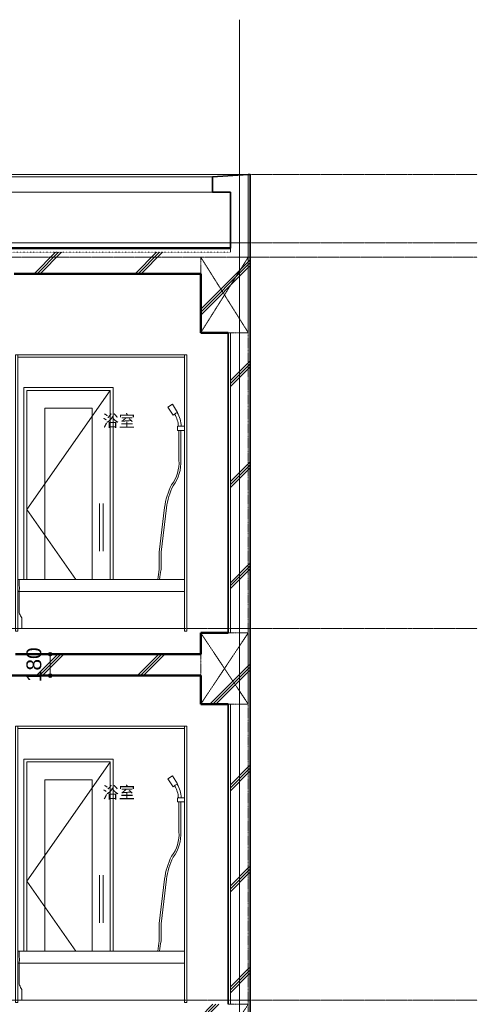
# Model space of a CAD drawing. Header units: millimetres. Extents: x -6159 to 97970, y -8550 to 14941.
# Tile 27 of 37: x 47268 to 51111, y 6240 to 14509. Entities that reach past the tile are written whole.
import ezdxf

# ---------------------------------------------------------------- set-up
doc = ezdxf.new("R2010")
doc.units = ezdxf.units.MM
for name, pattern in [('1TS06', [31.5, 30, -0.75, 0, -0.75]), ('HA02', [2.25, 1.5, -0.75]), ('TN02', [0.5292, 0, -0.5292]), ('中心線', [13, 10, -1, 1, -1])]:
    doc.linetypes.add(name, pattern=pattern)
for name, color, linetype, lineweight in [('A-ANNO-DIMS', 211, 'Continuous', 9), ('A-ANNO-DIMS-50', 211, 'Continuous', 9), ('A-AREA-IDEN', 2, 'Continuous', 9), ('A-DETL-HDLN', 90, 'HA02', 18), ('A-DOOR', 31, 'Continuous', 18), ('A-DOOR-FRAM', 31, 'Continuous', 25), ('A-FLOR', 192, 'Continuous', 18), ('A-FLOR-LEVL', 51, 'Continuous', 9), ('A-FLOR-MCUT', 51, 'TN02', 18), ('A-FLOR-PATT', 8, 'Continuous', 18), ('A-WALL', 113, 'Continuous', 18), ('A-WALL-PATT', 111, 'Continuous', 35), ('P-SANR-FIXT', 6, 'Continuous', 18), ('S-BEAM', 12, 'Continuous', 18), ('S-GRID', 1, 'Continuous', 9)]:
    doc.layers.add(name, color=color, linetype=linetype, lineweight=lineweight)
doc.styles.add('Arial', font='arial.ttf', dxfattribs={"height": 125})
doc.styles.add('MS UI Gothic', font='MS UI Gothic.ttf', dxfattribs={"height": 100})
doc.dimstyles.new('点線_-_2_5_mm', dxfattribs={"dimscale": 304.8, "dimtxt": 127.532425, "dimasz": 0.328084, "dimexe": 0.246063, "dimexo": 0.246063, "dimgap": 0.123031, "dimtad": 1, "dimdec": 1, "dimrnd": 0.1, "dimdsep": 46, "dimtxsty": 'Arial', "dimblk1": 'DOTSMALL', "dimblk2": 'DOTSMALL', "dimsah": 1, "dimcen": 0.09, "dimazin": 0, "dimtfac": 1, "dimtdec": 4, "dimtix": 1, "dimtmove": 0, "dimatfit": 3, "dimfxl": 1, "dimtvp": 1, "dimtolj": 1, "dimtzin": 0, "dimarcsym": 2})
pattern_1 = [(45, (42641.66, 5905), (-424.264, 424.264), []), (45, (42666.66, 5905), (-424.264, 424.264), []), (45, (42616.66, 5905), (-424.264, 424.264), [])]

# ---------------------------------------------------------------- blocks, each defined once
blk = doc.blocks.new('標準壁 _ パラペット-150mm_15mm - ___-484652-断面図 A')
at = {"layer": 'A-WALL'}
for p, q in [((8168.2, 13210), (-3781.8, 13210)), ((7868.2, 13190), (-3481.8, 13190)), ((-3481.8, 13060), (7868.2, 13060))]:
    blk.add_line(p, q, dxfattribs=at)
blk = doc.blocks.new('標準壁 _ パラペット-150mm_15mm - ___-484653-断面図 A')
at = {"layer": 'A-WALL-PATT', "lineweight": 18}
h = blk.add_hatch(dxfattribs=at)
h.set_pattern_fill('FP_6', color=256, style=0, pattern_type=2)
h.set_pattern_definition([(45, (1621.74, 5905), (-424.264, 424.264), []), (45, (1646.74, 5905), (-424.264, 424.264), []), (45, (1596.74, 5905), (-424.264, 424.264), [])])
h.paths.add_polyline_path([(7868.2, 13060), (8018.2, 13060), (8168.2, 13210), (7868.2, 13190)])
at = {"layer": 'A-WALL', "lineweight": 35}
for p, q in [((7868.2, 13190), (8168.2, 13210)), ((7868.2, 13060), (7868.2, 13190)), ((7868.2, 13060), (8018.2, 13060))]:
    blk.add_line(p, q, dxfattribs=at)
blk = doc.blocks.new('UB1 - 1418-682311-断面図 A')
at = {"layer": 'P-SANR-FIXT'}
for p, q in [((6213.2, 5455), (6233.2, 5455)), ((6213.2, 5455), (6213.2, 3135)), ((6233.2, 3567), (6233.2, 5455)), ((6233.2, 5455), (7633.2, 5455)), ((6233.2, 5455), (6233.2, 5435)), ((7633.2, 5435), (6233.2, 5435)), ((7633.2, 5455), (7653.2, 5455)), ((7633.2, 5455), (7633.2, 4854.1)), ((7633.2, 5455), (7633.2, 5435)), ((7653.2, 5455), (7653.2, 3135)), ((7531.3, 5038.7), (7493.5, 5014.8)), ((7493.5, 5014.8), (7536.2, 4947.2)), ((7574, 4971.1), (7531.3, 5038.7)), ((7570.4, 4968.8), (7574, 4971.1)), ((7536.2, 4947.2), (7549.2, 4955.4)), ((7574.4, 4854.1), (7574.4, 4819.1)), ((7633.2, 4854.1), (7574.4, 4854.1)), ((7574.4, 4819.1), (7633.2, 4819.1)), ((7585.6, 4819.1), (7585.6, 4569.1)), ((7600.6, 4569.6), (7600.6, 4819.1)), ((7633.2, 4819.1), (7633.2, 4854.1)), ((7633.2, 4819.1), (7633.2, 3567)), ((7465.5, 4171.4), (7420.9, 3797.4)), ((7435.9, 3796.5), (7480.4, 4169.7)), ((7420.9, 3797.4), (7420.9, 3652.4)), ((7435.9, 3650.7), (7435.9, 3796.5)), ((6233.2, 3567), (7633.2, 3567)), ((6233.2, 3155), (6233.2, 3567)), ((6243.2, 3529.4), (6243.2, 3567)), ((7633.2, 3567), (7633.2, 3155)), ((6243.2, 3466.1), (6245.8, 3499.1)), ((6233.2, 3466.1), (7633.2, 3466.1)), ((6243.2, 3304.3), (6243.2, 3466.1)), ((6267.4, 3155), (6267.4, 3230.7)), ((7633.2, 3155), (6233.2, 3155)), ((6233.2, 3135), (6233.2, 3155)), ((7633.2, 3155), (7633.2, 3135)), ((6233.2, 3135), (6213.2, 3135)), ((7653.2, 3135), (7633.2, 3135))]:
    blk.add_line(p, q, dxfattribs=at)
for centre, radius, start, end in [((7579.3, 4931.2), 38.6, 103.35035, 141.11385), ((7375.8, 4846.1), 230, 1.98168, 32.23929), ((7375.8, 4846.1), 205, 2.22346, 32.2321), ((7277.3, 4548.5), 309, 323.13795, 3.81391), ((7277.3, 4548.5), 324, 323.3618, 3.72454), ((8022.6, 4105), 561, 152.60934, 173.2043), ((8022.6, 4105), 546, 152.7373, 173.2043), ((8063.8, 3512.8), 657.9, 167.74842, 175.26901), ((8063.8, 3512.8), 642.9, 167.60576, 175.15847)]:
    blk.add_arc(centre, radius, start, end, dxfattribs=at)
for centre, major_axis, ratio, start_param, end_param in [((6247, 3529.4), (0.1, 19.9), 0.189699, 1.571895, 2.632466), ((6244.2, 3503.3), (0.01, 9.92), 0.182174, 4.269803, 5.783968), ((6247.9, 3303.9), (0.1, 25), 0.187556, 1.556949, 2.805872), ((6247.9, 3303.9), (0.1, 25), 0.187542, 1.632328, 2.820573), ((28725.3, 4559.9), (22815.9, 0), 0.327556, 3.313653, 3.318519), ((6264.7, 3230.2), (0, 15), 0.181552, 4.739635, 5.959715)]:
    blk.add_ellipse(centre, major_axis=major_axis, ratio=ratio, start_param=start_param, end_param=end_param, dxfattribs=at)
blk = doc.blocks.new('片開き_ガラス四方框 - w700h2000-603679-断面図 A')
at = {"layer": 'A-DOOR'}
for p, q in [((6308.2, 5155), (6308.2, 3567)), ((7008.2, 5155), (6308.2, 5155)), ((6308.2, 4155), (7008.2, 5154.6)), ((7008.2, 3567), (7008.2, 5155)), ((6458.2, 5005), (6858.2, 5005)), ((6458.2, 3567), (6458.2, 5005)), ((6858.2, 5005), (6858.2, 3567)), ((6719.8, 3567), (6308.2, 4155)), ((6918.2, 4175), (6918.2, 3835)), ((6948.2, 3835), (6948.2, 4175))]:
    blk.add_line(p, q, dxfattribs=at)
at = {"layer": 'A-DOOR', "flags": 128}
for points in [[(6918.2, 4205), (6918.2, 4205), (6918.2, 4204.9), (6918.2, 4204.8), (6918.2, 4204.6), (6918.2, 4204.4), (6918.2, 4204.1), (6918.2, 4203.8), (6918.2, 4203.5), (6918.2, 4203.1), (6918.2, 4202.6), (6918.2, 4202.1), (6918.2, 4201.6), (6918.2, 4201), (6918.2, 4200.4), (6918.2, 4199.8), (6918.2, 4199.1), (6918.2, 4198.3), (6918.2, 4197.6), (6918.2, 4196.7), (6918.2, 4195.9), (6918.2, 4195), (6918.2, 4194.1), (6918.2, 4193.2), (6918.2, 4192.2), (6918.2, 4191.2), (6918.2, 4190.2), (6918.2, 4189.1), (6918.2, 4188.1), (6918.2, 4187), (6918.2, 4185.9), (6918.2, 4184.7), (6918.2, 4183.6), (6918.2, 4182.4), (6918.2, 4181.3), (6918.2, 4180.1), (6918.2, 4178.9), (6918.2, 4177.7), (6918.2, 4176.5), (6918.2, 4175.3), (6918.2, 4175)], [(6948.2, 4175), (6948.2, 4176.2), (6948.2, 4177.4), (6948.2, 4178.6), (6948.2, 4179.8), (6948.2, 4181), (6948.2, 4182.1), (6948.2, 4183.3), (6948.2, 4184.4), (6948.2, 4185.6), (6948.2, 4186.7), (6948.2, 4187.8), (6948.2, 4188.9), (6948.2, 4189.9), (6948.2, 4190.9), (6948.2, 4191.9), (6948.2, 4192.9), (6948.2, 4193.9), (6948.2, 4194.8), (6948.2, 4195.7), (6948.2, 4196.5), (6948.2, 4197.3), (6948.2, 4198.1), (6948.2, 4198.9), (6948.2, 4199.6), (6948.2, 4200.2), (6948.2, 4200.9), (6948.2, 4201.5), (6948.2, 4202), (6948.2, 4202.5), (6948.2, 4203), (6948.2, 4203.4), (6948.2, 4203.7), (6948.2, 4204.1), (6948.2, 4204.3), (6948.2, 4204.6), (6948.2, 4204.7), (6948.2, 4204.9), (6948.2, 4205), (6948.2, 4205), (6948.2, 4205)], [(6918.2, 3835), (6918.2, 3833.8), (6918.2, 3832.6), (6918.2, 3831.4), (6918.2, 3830.2), (6918.2, 3829), (6918.2, 3827.9), (6918.2, 3826.7), (6918.2, 3825.6), (6918.2, 3824.4), (6918.2, 3823.3), (6918.2, 3822.2), (6918.2, 3821.1), (6918.2, 3820.1), (6918.2, 3819.1), (6918.2, 3818.1), (6918.2, 3817.1), (6918.2, 3816.1), (6918.2, 3815.2), (6918.2, 3814.3), (6918.2, 3813.5), (6918.2, 3812.7), (6918.2, 3811.9), (6918.2, 3811.1), (6918.2, 3810.4), (6918.2, 3809.8), (6918.2, 3809.1), (6918.2, 3808.5), (6918.2, 3808), (6918.2, 3807.5), (6918.2, 3807), (6918.2, 3806.6), (6918.2, 3806.3), (6918.2, 3805.9), (6918.2, 3805.7), (6918.2, 3805.4), (6918.2, 3805.3), (6918.2, 3805.1), (6918.2, 3805), (6918.2, 3805), (6918.2, 3805)], [(6948.2, 3805), (6948.2, 3805), (6948.2, 3805.1), (6948.2, 3805.2), (6948.2, 3805.4), (6948.2, 3805.6), (6948.2, 3805.9), (6948.2, 3806.2), (6948.2, 3806.5), (6948.2, 3806.9), (6948.2, 3807.4), (6948.2, 3807.9), (6948.2, 3808.4), (6948.2, 3809), (6948.2, 3809.6), (6948.2, 3810.2), (6948.2, 3810.9), (6948.2, 3811.7), (6948.2, 3812.4), (6948.2, 3813.3), (6948.2, 3814.1), (6948.2, 3815), (6948.2, 3815.9), (6948.2, 3816.8), (6948.2, 3817.8), (6948.2, 3818.8), (6948.2, 3819.8), (6948.2, 3820.9), (6948.2, 3821.9), (6948.2, 3823), (6948.2, 3824.1), (6948.2, 3825.3), (6948.2, 3826.4), (6948.2, 3827.6), (6948.2, 3828.7), (6948.2, 3829.9), (6948.2, 3831.1), (6948.2, 3832.3), (6948.2, 3833.5), (6948.2, 3834.7), (6948.2, 3835)]]:
    blk.add_lwpolyline(points, dxfattribs=at)
at = {"layer": 'A-DOOR-FRAM', "lineweight": 18}
for p, q in [((7033.2, 5180), (6283.2, 5180)), ((6283.2, 5180), (6283.2, 3567)), ((6308.2, 3567), (6308.2, 5155)), ((6308.2, 5155), (7008.2, 5155)), ((7008.2, 5155), (7008.2, 3567)), ((7033.2, 3567), (7033.2, 5180))]:
    blk.add_line(p, q, dxfattribs=at)
blk = doc.blocks.new('DIMBLOCK233-断面図 A')
at = {"layer": 'A-ANNO-DIMS-50', "lineweight": 35}
h = blk.add_hatch(color=256, dxfattribs=at)
edge = h.paths.add_edge_path()
edge.add_arc((47524.4, 9180), 12.5, 0, 360)
h = blk.add_hatch(color=256, dxfattribs=at)
edge = h.paths.add_edge_path()
edge.add_arc((47524.4, 9000), 12.5, 0, 360)
at = {"layer": 'A-ANNO-DIMS-50'}
for p, q in [((47524.4, 9180), (47467.1, 9180)), ((47524.4, 9180), (47524.4, 9000)), ((47524.4, 9180), (47599.4, 9180)), ((47524.4, 9000), (47449.4, 9000)), ((47524.4, 9000), (47827.1, 9000))]:
    blk.add_line(p, q, dxfattribs=at)
at = {"layer": 'A-ANNO-DIMS-50', "lineweight": 35}
for centre in [(47524.4, 9180), (47524.4, 9000)]:
    blk.add_circle(centre, 12.5, dxfattribs=at)
at = {"layer": 'A-ANNO-DIMS-50', "color": 0, "insert": (47324.6, 8945.8), "char_height": 125, "width": 346.103, "attachment_point": 1, "rotation": 90, "line_spacing_factor": 0.941778, "style": 'Arial'}
blk.add_mtext('180', dxfattribs=at)
blk = doc.blocks.new('_DotSmall')
at = {"color": 0, "linetype": 'ByBlock', "const_width": 0.5}
blk.add_lwpolyline([(-0.0625, 0, 1), (0.0625, 0, 1)], format="xyb", close=True, dxfattribs=at)

msp = doc.modelspace()

# ---------------------------------------------------------------- hatches: boundary and pattern name
at = {"layer": 'A-FLOR-PATT'}
h = msp.add_hatch(dxfattribs=at)
h.set_pattern_fill('FP_6', color=256, style=0, pattern_type=2)
h.set_pattern_definition(pattern_1)
h.paths.add_polyline_path([(48182.87, 12375.04), (49038.16, 12375.04), (49038.16, 12555.06), (42149.01, 12555.06), (42149.01, 12375.04), (47220.66, 12375.04)])
h = msp.add_hatch(dxfattribs=at)
h.set_pattern_fill('FP_6', color=256, style=0, pattern_type=2)
h.set_pattern_definition(pattern_1)
h.paths.add_polyline_path([(46873.16, 9000), (48788.16, 9000), (48788.16, 9180), (46873.16, 9180)])
at = {"layer": 'A-WALL-PATT', "lineweight": 18}
h = msp.add_hatch(dxfattribs=at)
h.set_pattern_fill('FP_6', color=256, style=0, pattern_type=2)
h.set_pattern_definition(pattern_1)
h.paths.add_polyline_path([(49188.16, 12480), (49203.16, 12480), (49203.16, 13210), (49188.16, 13210), (49188.16, 13048.84)])
h = msp.add_hatch(dxfattribs=at)
h.set_pattern_fill('FP_6', color=256, style=0, pattern_type=2)
h.set_pattern_definition(pattern_1)
h.paths.add_polyline_path([(49203.16, 9360), (49203.16, 12480), (49188.16, 12480), (49188.16, 9360)])
h = msp.add_hatch(dxfattribs=at)
h.set_pattern_fill('FP_6', color=256, style=0, pattern_type=2)
h.set_pattern_definition(pattern_1)
h.paths.add_polyline_path([(49038.16, 9360), (49188.16, 9360), (49188.16, 11880), (49038.16, 11880), (49038.16, 9992.85)])
h = msp.add_hatch(dxfattribs=at)
h.set_pattern_fill('FP_6', color=256, style=0, pattern_type=2)
h.set_pattern_definition(pattern_1)
h.paths.add_polyline_path([(49203.16, 6240), (49203.16, 9360), (49188.16, 9360), (49188.16, 6240)])
h = msp.add_hatch(dxfattribs=at)
h.set_pattern_fill('FP_6', color=256, style=0, pattern_type=2)
h.set_pattern_definition(pattern_1)
h.paths.add_polyline_path([(49038.16, 6240), (49188.16, 6240), (49188.16, 8760), (49038.16, 8760), (49038.16, 6936.86)])
h = msp.add_hatch(dxfattribs=at)
h.set_pattern_fill('FP_6', color=256, style=0, pattern_type=2)
h.set_pattern_definition(pattern_1)
h.paths.add_polyline_path([(49203.16, 3120), (49203.16, 6240), (49188.16, 6240), (49188.16, 3120)])
at = {"layer": 'S-BEAM'}
h = msp.add_hatch(dxfattribs=at)
h.set_pattern_fill('FP_6', color=256, style=0, pattern_type=2)
h.set_pattern_definition(pattern_1)
h.paths.add_polyline_path([(49007.7, 11880), (49188.16, 11880), (49188.16, 12480), (49038.16, 12480), (49038.16, 12375.04), (48788.16, 12375.04), (48788.16, 11880)])
h = msp.add_hatch(dxfattribs=at)
h.set_pattern_fill('FP_6', color=256, style=0, pattern_type=2)
h.set_pattern_definition(pattern_1)
h.paths.add_polyline_path([(49188.16, 8760), (49188.16, 9360), (48788.16, 9360), (48788.16, 8760), (49038.16, 8760)])
h = msp.add_hatch(dxfattribs=at)
h.set_pattern_fill('FP_6', color=256, style=0, pattern_type=2)
h.set_pattern_definition(pattern_1)
h.paths.add_polyline_path([(48788.16, 5640), (49188.16, 5640), (49188.16, 6240), (48788.16, 6240), (48788.16, 5880)])

# ---------------------------------------------------------------- linework, layer by layer
at = {"layer": 'A-DETL-HDLN'}
for p, q in [((48788.16, 12515), (49188.16, 11880)), ((48788.16, 11880), (49188.16, 12515)), ((48788.16, 12375), (48788.16, 12515)), ((49188.16, -1400), (49188.16, 12480)), ((49188.16, 12480), (49188.16, 11880)), ((49038.16, 11880), (49188.16, 11880)), ((48788.16, 9360), (49188.16, 8760)), ((48788.16, 8760), (49188.16, 9360)), ((49038.16, 9360), (49188.16, 9360)), ((49188.16, 9360), (49188.16, 8760)), ((48788.16, 9000), (48788.16, 9180)), ((49038.16, 8760), (49188.16, 8760)), ((48788.16, 5640), (49188.16, 6240)), ((49038.16, 6240), (49188.16, 6240))]:
    msp.add_line(p, q, dxfattribs=at)
at = {"layer": 'A-FLOR'}
msp.add_line((49038.16, 12635), (37388.16, 12635), dxfattribs=at)
at = {"layer": 'A-FLOR', "lineweight": 50}
for p, q in [((49038.16, 12590.06), (42149.01, 12590.06)), ((48788.16, 12375.04), (47220.66, 12375.04)), ((47233.16, 9180), (48788.16, 9180)), ((48788.16, 9000), (46873.16, 9000))]:
    msp.add_line(p, q, dxfattribs=at)
at = {"layer": 'A-FLOR-LEVL', "linetype": '中心線'}
for p, q in [((35355.73, 13210), (51111.42, 13210)), ((35355.73, 12635), (51111.42, 12635)), ((35990.73, 12515), (51111.42, 12515)), ((35355.73, 9395), (51111.42, 9395)), ((35355.73, 6275), (51111.42, 6275))]:
    msp.add_line(p, q, dxfattribs=at)
at = {"layer": 'A-FLOR-MCUT'}
for q in [(49038.16, 12590.06), (42149.01, 12555.06)]:
    msp.add_line((49038.16, 12555.06), q, dxfattribs=at)
at = {"layer": 'A-WALL'}
for p, q in [((37238.16, 13210), (49188.16, 13210)), ((49188.16, 13210), (49188.16, 12480)), ((49038.16, 12590.06), (49038.16, 12555.06)), ((49038.16, 11880), (49018.16, 11880)), ((49038.16, 9360), (49038.16, 11880)), ((49018.16, 9360), (49038.16, 9360)), ((49038.16, 8760), (49018.16, 8760)), ((49038.16, 6240), (49038.16, 8760)), ((49018.16, 6240), (49038.16, 6240))]:
    msp.add_line(p, q, dxfattribs=at)
at = {"layer": 'A-WALL', "lineweight": 35}
for p, q in [((49203.16, 13210), (49188.16, 13210)), ((49203.16, -1400), (49203.16, 13210)), ((49038.16, 12590.06), (49038.16, 13060)), ((49018.16, 9360), (49018.16, 11880)), ((49018.16, 6240), (49018.16, 8760))]:
    msp.add_line(p, q, dxfattribs=at)
at = {"layer": 'S-BEAM', "lineweight": 50}
for p, q in [((48788.16, 11880), (48788.16, 12375.04)), ((49018.16, 11880), (48788.16, 11880)), ((48788.16, 9360), (49018.16, 9360)), ((48788.16, 9360), (48788.16, 9180)), ((48788.16, 9000), (48788.16, 8760)), ((49018.16, 8760), (48788.16, 8760))]:
    msp.add_line(p, q, dxfattribs=at)
at = {"layer": 'S-BEAM'}
for p, q in [((49038.16, 11880), (49018.16, 11880)), ((49018.16, 9360), (49038.16, 9360)), ((49038.16, 8760), (49018.16, 8760))]:
    msp.add_line(p, q, dxfattribs=at)
at = {"layer": 'S-GRID', "linetype": '1TS06'}
msp.add_line((49113.16, -3044.8), (49113.16, 14508.74), dxfattribs=at)

# ---------------------------------------------------------------- block references
at = {"layer": 'A-DOOR'}
for p in [(41019.92, 6240), (41019.92, 3120)]:
    msp.add_blockref('片開き_ガラス四方框 - w700h2000-603679-断面図 A', p, dxfattribs=at)
at = {"layer": 'A-WALL'}
msp.add_blockref('標準壁 _ パラペット-150mm_15mm - ___-484652-断面図 A', (41019.92, 0), dxfattribs=at)
at = {"layer": 'A-WALL', "lineweight": 35}
msp.add_blockref('標準壁 _ パラペット-150mm_15mm - ___-484653-断面図 A', (41019.92, 0), dxfattribs=at)
at = {"layer": 'P-SANR-FIXT'}
for p in [(41019.92, 6240), (41019.92, 3120)]:
    msp.add_blockref('UB1 - 1418-682311-断面図 A', p, dxfattribs=at)

# ---------------------------------------------------------------- texts
at = {"layer": 'A-AREA-IDEN', "char_height": 100, "width": 360.7594, "attachment_point": 1, "style": 'MS UI Gothic'}
for insert in [(47963.67, 11189.7), (47963.67, 8069.7)]:
    msp.add_mtext('浴室', dxfattribs=dict(at, insert=insert))

# ---------------------------------------------------------------- dimensions: what is measured, and where the dimension line sits
at = {"layer": 'A-ANNO-DIMS'}
dim = msp.add_linear_dim(base=(47524.39, 9000), p1=(47542.07, 9180), p2=(47902.07, 9000), angle=90, dimstyle='点線_-_2_5_mm', override={"dimpost": '<>', "dimfxl": 402.492236}, dxfattribs=at)
dim.commit()
dim.dimension.update_dxf_attribs({"geometry": 'DIMBLOCK233-断面図 A', "text_midpoint": (47423.07, 9090)})

doc.saveas('drawing.dxf')
